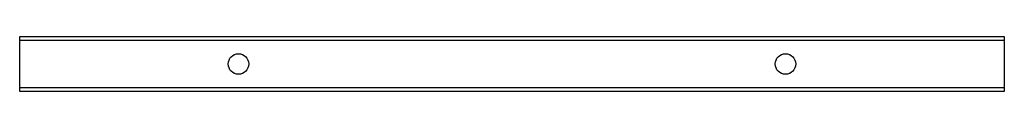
# Model space of a CAD drawing. Header units: inches. Extents: x 18 to 45, y 15.6 to 17.1.
import ezdxf

# ---------------------------------------------------------------- set-up
doc = ezdxf.new("R2010")
doc.units = ezdxf.units.IN
doc.header["$MEASUREMENT"] = 0
doc.layers.add('Visible Edges(ANSI)', color=7, linetype='Continuous', lineweight=25)
doc.layers.add('Visible Tangent Edges(ANSI)', color=7, linetype='Continuous', lineweight=25)

msp = doc.modelspace()

# ---------------------------------------------------------------- linework, layer by layer
at = {"layer": 'Visible Edges(ANSI)'}
for p, q in [((18.015, 16.969), (18.015, 17.063)), ((18.015, 17.063), (45.015, 17.063)), ((45.015, 17.063), (45.015, 16.969)), ((18.015, 15.656), (18.015, 16.969)), ((45.015, 16.969), (45.015, 15.656)), ((18.015, 15.563), (18.015, 15.656)), ((45.015, 15.563), (18.015, 15.563)), ((45.015, 15.656), (45.015, 15.563))]:
    msp.add_line(p, q, dxfattribs=at)
for centre in [(24.015, 16.313), (39.015, 16.313)]:
    msp.add_circle(centre, 0.281, dxfattribs=at)
at = {"layer": 'Visible Tangent Edges(ANSI)'}
for p, q in [((18.015, 16.969), (45.015, 16.969)), ((45.015, 15.656), (18.015, 15.656))]:
    msp.add_line(p, q, dxfattribs=at)

doc.saveas('drawing.dxf')
